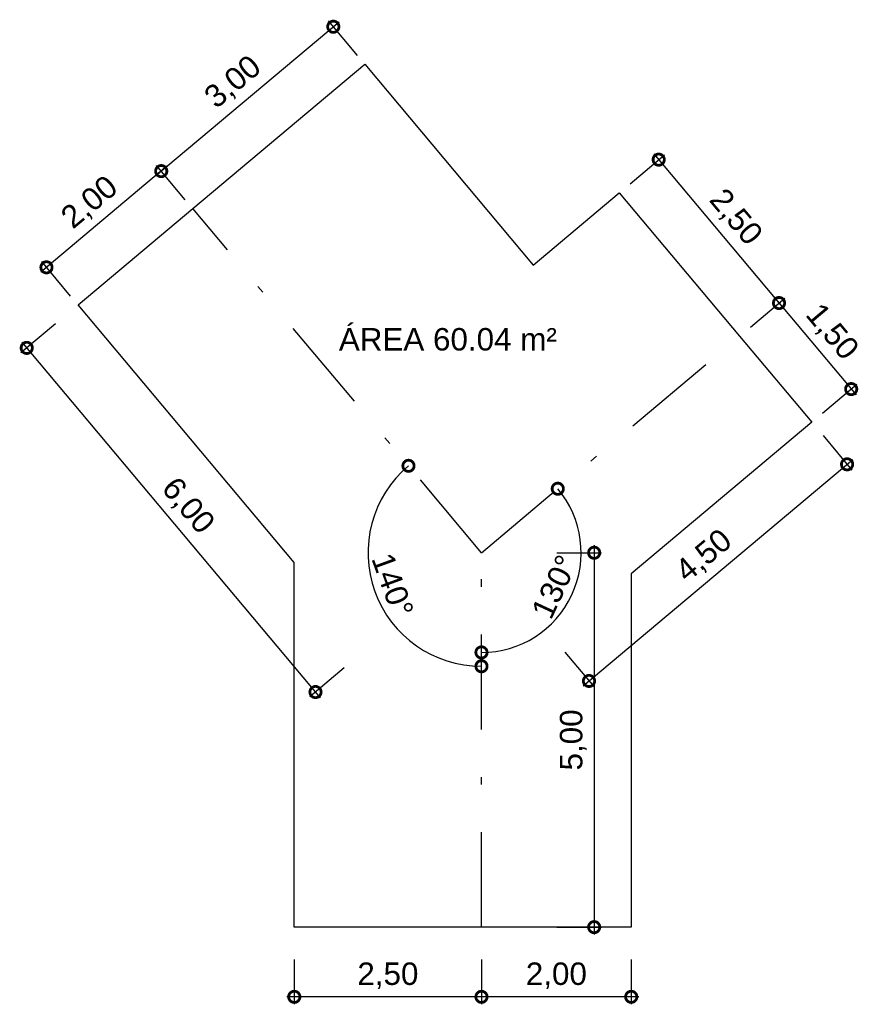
# Model space of a CAD drawing. Header units: metres. Extents: x -3.9 to 7.4, y -7.6 to 5.6.
import ezdxf

# ---------------------------------------------------------------- set-up
doc = ezdxf.new("R2010")
doc.units = ezdxf.units.M
doc.header["$LTSCALE"] = 0.1
doc.linetypes.add('DASHDOT', pattern=[25.4, 12.7, -6.35, 0, -6.35])
doc.layers.add('ARQ_EIXO CINZA 04', color=139, linetype='DASHDOT')
doc.layers.add('SIMB_01', color=1, linetype='Continuous')
doc.layers.add('COTA AZUL', color=5, linetype='Continuous', lineweight=25, true_color=0x0000ff)
doc.styles.add('Annot_3.0mm', font='arial.ttf', dxfattribs={"height": 3})
doc.styles.add('cota', font='arial.ttf')
doc.dimstyles.new('Info 01 - annot', dxfattribs={"dimtxt": 3, "dimasz": 3, "dimexe": 1, "dimexo": 1, "dimgap": 1, "dimtad": 1, "dimzin": 4, "dimtxsty": 'cota', "dimblk": 'DOTSMALL', "dimcen": 2, "dimdle": 1, "dimclrd": 256, "dimclre": 256, "dimclrt": 1, "dimazin": 2, "dimtfac": 0.09, "dimtmove": 2, "dimatfit": 2, "dimfxl": 5, "dimfxlon": 1, "dimtolj": 1, "dimtzin": 4, "dimlwd": -1, "dimarcsym": 1})

# ---------------------------------------------------------------- blocks, each defined once
blk = doc.blocks.new('_DotSmall')
at = {"color": 0, "linetype": 'ByBlock', "const_width": 0.5}
blk.add_lwpolyline([(-0.0625, 0, 1), (0.0625, 0, 1)], format="xyb", close=True, dxfattribs=at)
blk = doc.blocks.new('*D7')
at = {"layer": 'COTA AZUL', "lineweight": -2, "transparency": 16777216}
for p, q in [((-3.405, 1.525), (-3.865, 1.14)), ((0.452, -3.071), (-0.008, -3.457))]:
    blk.add_line(p, q, dxfattribs=at)
at = {"layer": 'COTA AZUL', "transparency": 16777216}
blk.add_line((-3.852, 1.281), (0.133, -3.469), dxfattribs=at)
at = {"layer": 'Defpoints', "color": 0, "transparency": 16777216}
for p in [(-1.571, 3.064), (2.286, -1.532), (0.069, -3.392)]:
    blk.add_point(p, dxfattribs=at)
at = {"layer": 'COTA AZUL', "transparency": 16777216, "xscale": 0.3, "yscale": 0.3, "zscale": 0.3}
for p, rotation in [((-3.788, 1.204), 130), ((0.069, -3.392), 310)]:
    blk.add_blockref('_DotSmall', p, dxfattribs=dict(at, rotation=rotation))
at = {"layer": 'COTA AZUL', "color": 1, "transparency": 16777216, "insert": (-1.645, -0.914), "char_height": 0.3, "attachment_point": 5, "rotation": 310, "style": 'cota'}
blk.add_mtext('\\A1;6,00', dxfattribs=at)
blk = doc.blocks.new('*D9')
at = {"layer": 'COTA AZUL', "transparency": 16777216}
blk.add_line((3.791, -1.432), (3.791, -6.632), dxfattribs=at)
at = {"layer": 'COTA AZUL', "lineweight": -2, "transparency": 16777216}
for p, q in [((3.291, -1.532), (3.891, -1.532)), ((3.291, -6.532), (3.891, -6.532))]:
    blk.add_line(p, q, dxfattribs=at)
at = {"layer": 'Defpoints', "color": 0, "transparency": 16777216}
for p in [(2.286, -1.532), (2.286, -6.532), (3.791, -6.532)]:
    blk.add_point(p, dxfattribs=at)
at = {"layer": 'COTA AZUL', "transparency": 16777216, "xscale": 0.3, "yscale": 0.3, "zscale": 0.3}
for p, rotation in [((3.791, -1.532), 90), ((3.791, -6.532), 270)]:
    blk.add_blockref('_DotSmall', p, dxfattribs=dict(at, rotation=rotation))
at = {"layer": 'COTA AZUL', "color": 1, "transparency": 16777216, "insert": (3.511, -4.032), "char_height": 0.3, "attachment_point": 5, "rotation": 90, "style": 'cota'}
blk.add_mtext('\\A1;5,00', dxfattribs=at)
blk = doc.blocks.new('*D8')
at = {"layer": 'COTA AZUL', "lineweight": -2, "transparency": 16777216}
for p, q in [((6.848, 0.032), (7.233, -0.428)), ((3.4, -2.861), (3.786, -3.32))]:
    blk.add_line(p, q, dxfattribs=at)
at = {"layer": 'COTA AZUL', "transparency": 16777216}
blk.add_line((3.645, -3.308), (7.246, -0.287), dxfattribs=at)
at = {"layer": 'Defpoints', "color": 0, "transparency": 16777216}
for p in [(5.733, 1.36), (7.169, -0.351), (2.286, -1.532)]:
    blk.add_point(p, dxfattribs=at)
at = {"layer": 'COTA AZUL', "transparency": 16777216, "xscale": 0.3, "yscale": 0.3, "zscale": 0.3}
for p, rotation in [((7.169, -0.351), 40.00000000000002), ((3.722, -3.244), 220)]:
    blk.add_blockref('_DotSmall', p, dxfattribs=dict(at, rotation=rotation))
at = {"layer": 'COTA AZUL', "color": 1, "transparency": 16777216, "insert": (5.265, -1.583), "char_height": 0.3, "attachment_point": 5, "rotation": 40, "style": 'cota'}
blk.add_mtext('\\A1;4,50', dxfattribs=at)
blk = doc.blocks.new('*D3')
at = {"layer": 'COTA AZUL', "lineweight": -2, "transparency": 16777216}
for p, q in [((4.27, 3.397), (4.73, 3.782)), ((5.877, 1.482), (6.337, 1.867))]:
    blk.add_line(p, q, dxfattribs=at)
at = {"layer": 'COTA AZUL', "transparency": 16777216}
blk.add_line((4.589, 3.795), (6.324, 1.726), dxfattribs=at)
at = {"layer": 'Defpoints', "color": 0, "transparency": 16777216}
for p in [(4.126, 3.276), (6.26, 1.803), (5.733, 1.36)]:
    blk.add_point(p, dxfattribs=at)
at = {"layer": 'COTA AZUL', "transparency": 16777216, "xscale": 0.3, "yscale": 0.3, "zscale": 0.3}
for p, rotation in [((4.653, 3.718), 130), ((6.26, 1.803), 310)]:
    blk.add_blockref('_DotSmall', p, dxfattribs=dict(at, rotation=rotation))
at = {"layer": 'COTA AZUL', "color": 1, "transparency": 16777216, "insert": (5.671, 2.941), "char_height": 0.3, "attachment_point": 5, "rotation": 310, "style": 'cota'}
blk.add_mtext('\\A1;2,50', dxfattribs=at)
blk = doc.blocks.new('*D4')
at = {"layer": 'COTA AZUL', "lineweight": -2, "transparency": 16777216}
for p, q in [((5.877, 1.482), (6.337, 1.867)), ((6.841, 0.332), (7.301, 0.718))]:
    blk.add_line(p, q, dxfattribs=at)
at = {"layer": 'COTA AZUL', "transparency": 16777216}
blk.add_line((6.196, 1.88), (7.289, 0.577), dxfattribs=at)
at = {"layer": 'Defpoints', "color": 0, "transparency": 16777216}
for p in [(5.733, 1.36), (7.224, 0.654), (6.697, 0.211)]:
    blk.add_point(p, dxfattribs=at)
at = {"layer": 'COTA AZUL', "transparency": 16777216, "xscale": 0.3, "yscale": 0.3, "zscale": 0.3}
for p, rotation in [((6.26, 1.803), 130), ((7.224, 0.654), 310)]:
    blk.add_blockref('_DotSmall', p, dxfattribs=dict(at, rotation=rotation))
at = {"layer": 'COTA AZUL', "color": 1, "transparency": 16777216, "insert": (6.957, 1.409), "char_height": 0.3, "attachment_point": 5, "rotation": 310, "style": 'cota'}
blk.add_mtext('\\A1;1,50', dxfattribs=at)
blk = doc.blocks.new('*D6')
at = {"layer": 'COTA AZUL', "transparency": 16777216}
blk.add_line((-1.915, 3.629), (-3.6, 2.215), dxfattribs=at)
at = {"layer": 'COTA AZUL', "lineweight": -2, "transparency": 16777216}
for p, q in [((-1.67, 3.182), (-2.056, 3.642)), ((-3.202, 1.897), (-3.588, 2.356))]:
    blk.add_line(p, q, dxfattribs=at)
at = {"layer": 'Defpoints', "color": 0, "transparency": 16777216}
for p in [(-1.571, 3.064), (-3.524, 2.28), (-3.103, 1.779)]:
    blk.add_point(p, dxfattribs=at)
at = {"layer": 'COTA AZUL', "transparency": 16777216, "xscale": 0.3, "yscale": 0.3, "zscale": 0.3}
for p, rotation in [((-1.991, 3.565), 40.00000000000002), ((-3.524, 2.28), 220.0000000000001)]:
    blk.add_blockref('_DotSmall', p, dxfattribs=dict(at, rotation=rotation))
at = {"layer": 'COTA AZUL', "color": 1, "transparency": 16777216, "insert": (-2.938, 3.137), "char_height": 0.3, "attachment_point": 5, "rotation": 40, "style": 'cota'}
blk.add_mtext('\\A1;2,00', dxfattribs=at)
blk = doc.blocks.new('*D5')
at = {"layer": 'COTA AZUL', "transparency": 16777216}
blk.add_line((-2.068, 3.501), (0.383, 5.558), dxfattribs=at)
at = {"layer": 'COTA AZUL', "lineweight": -2, "transparency": 16777216}
for p, q in [((0.628, 5.11), (0.242, 5.57)), ((-1.67, 3.182), (-2.056, 3.642))]:
    blk.add_line(p, q, dxfattribs=at)
at = {"layer": 'Defpoints', "color": 0, "transparency": 16777216}
for p in [(0.307, 5.493), (0.727, 4.993), (-1.571, 3.064)]:
    blk.add_point(p, dxfattribs=at)
at = {"layer": 'COTA AZUL', "transparency": 16777216, "xscale": 0.3, "yscale": 0.3, "zscale": 0.3}
for p, rotation in [((0.307, 5.493), 40.00000000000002), ((-1.991, 3.565), 220)]:
    blk.add_blockref('_DotSmall', p, dxfattribs=dict(at, rotation=rotation))
at = {"layer": 'COTA AZUL', "color": 1, "transparency": 16777216, "insert": (-1.023, 4.744), "char_height": 0.3, "attachment_point": 5, "rotation": 40, "style": 'cota'}
blk.add_mtext('\\A1;3,00', dxfattribs=at)
blk = doc.blocks.new('*D13')
at = {"layer": 'COTA AZUL', "lineweight": -2, "transparency": 16777216}
for p, q in [((-0.214, -6.963), (-0.214, -7.563)), ((2.286, -6.963), (2.286, -7.563))]:
    blk.add_line(p, q, dxfattribs=at)
at = {"layer": 'COTA AZUL', "transparency": 16777216}
blk.add_line((2.386, -7.463), (-0.314, -7.463), dxfattribs=at)
at = {"layer": 'Defpoints', "color": 0, "transparency": 16777216}
for p in [(-0.214, -6.532), (2.286, -6.532), (-0.214, -7.463)]:
    blk.add_point(p, dxfattribs=at)
at = {"layer": 'COTA AZUL', "transparency": 16777216, "xscale": 0.3, "yscale": 0.3, "zscale": 0.3, "rotation": 180}
blk.add_blockref('_DotSmall', (-0.214, -7.463), dxfattribs=at)
at = {"layer": 'COTA AZUL', "transparency": 16777216, "xscale": 0.3, "yscale": 0.3, "zscale": 0.3}
blk.add_blockref('_DotSmall', (2.286, -7.463), dxfattribs=at)
at = {"layer": 'COTA AZUL', "color": 1, "transparency": 16777216, "insert": (1.036, -7.182), "char_height": 0.3, "attachment_point": 5, "style": 'cota'}
blk.add_mtext('\\A1;2,50', dxfattribs=at)
blk = doc.blocks.new('*D12')
at = {"layer": 'COTA AZUL', "lineweight": -2, "transparency": 16777216}
for p, q in [((2.286, -6.963), (2.286, -7.563)), ((4.286, -6.963), (4.286, -7.563))]:
    blk.add_line(p, q, dxfattribs=at)
at = {"layer": 'COTA AZUL', "transparency": 16777216}
blk.add_line((4.386, -7.463), (2.186, -7.463), dxfattribs=at)
at = {"layer": 'Defpoints', "color": 0, "transparency": 16777216}
for p in [(2.286, -6.532), (4.286, -6.532), (2.286, -7.463)]:
    blk.add_point(p, dxfattribs=at)
at = {"layer": 'COTA AZUL', "transparency": 16777216, "xscale": 0.3, "yscale": 0.3, "zscale": 0.3, "rotation": 180}
blk.add_blockref('_DotSmall', (2.286, -7.463), dxfattribs=at)
at = {"layer": 'COTA AZUL', "transparency": 16777216, "xscale": 0.3, "yscale": 0.3, "zscale": 0.3}
blk.add_blockref('_DotSmall', (4.286, -7.463), dxfattribs=at)
at = {"layer": 'COTA AZUL', "color": 1, "transparency": 16777216, "insert": (3.286, -7.182), "char_height": 0.3, "attachment_point": 5, "style": 'cota'}
blk.add_mtext('\\A1;2,00', dxfattribs=at)
blk = doc.blocks.new('*D10')
at = {"layer": 'COTA AZUL', "transparency": 16777216}
blk.add_arc((2.286, -1.532), 1.516, 130, 270, dxfattribs=at)
at = {"layer": 'Defpoints', "color": 0, "transparency": 16777216}
for p in [(-1.571, 3.064), (0.772, -1.444), (2.286, -1.532), (2.286, -1.532), (2.286, -6.532)]:
    blk.add_point(p, dxfattribs=at)
at = {"layer": 'COTA AZUL', "transparency": 16777216, "xscale": 0.3, "yscale": 0.3, "zscale": 0.3, "rotation": 40.00000000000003}
blk.add_blockref('_DotSmall', (1.311, -0.371), dxfattribs=at)
at = {"layer": 'COTA AZUL', "transparency": 16777216, "xscale": 0.3, "yscale": 0.3, "zscale": 0.3}
blk.add_blockref('_DotSmall', (2.286, -3.048), dxfattribs=at)
at = {"layer": 'COTA AZUL', "color": 1, "transparency": 16777216, "insert": (1.099, -1.964), "char_height": 0.3, "attachment_point": 5, "rotation": 290, "style": 'cota'}
blk.add_mtext('\\A1;140°', dxfattribs=at)
blk = doc.blocks.new('*D11')
at = {"layer": 'COTA AZUL', "transparency": 16777216}
blk.add_arc((2.286, -1.532), 1.331, 270, 40, dxfattribs=at)
at = {"layer": 'Defpoints', "color": 0, "transparency": 16777216}
for p in [(5.733, 1.36), (2.286, -1.532), (2.286, -1.532), (3.199, -2.5), (2.286, -6.532)]:
    blk.add_point(p, dxfattribs=at)
at = {"layer": 'COTA AZUL', "transparency": 16777216, "xscale": 0.3, "yscale": 0.3, "zscale": 0.3}
for p, rotation in [((3.305, -0.677), 130), ((2.286, -2.863), 180)]:
    blk.add_blockref('_DotSmall', p, dxfattribs=dict(at, rotation=rotation))
at = {"layer": 'COTA AZUL', "color": 1, "transparency": 16777216, "insert": (3.262, -1.987), "char_height": 0.3, "attachment_point": 5, "rotation": 65, "style": 'cota'}
blk.add_mtext('\\A1;130°', dxfattribs=at)

msp = doc.modelspace()

# ---------------------------------------------------------------- linework, layer by layer
msp.add_lwpolyline([(-1.571, 3.064), (0.727, 4.993), (2.977, 2.311), (4.126, 3.276), (5.733, 1.36), (6.697, 0.211), (4.286, -1.812), (4.286, -6.532), (2.286, -6.532), (-0.214, -6.532), (-0.214, -1.664), (-3.103, 1.779), (-1.571, 3.064)])
at = {"layer": 'ARQ_EIXO CINZA 04'}
for p, q in [((2.286, -1.532), (-1.571, 3.064)), ((2.286, -1.532), (5.733, 1.36)), ((2.286, -6.532), (2.286, -1.532))]:
    msp.add_line(p, q, dxfattribs=at)

# ---------------------------------------------------------------- texts
at = {"layer": 'SIMB_01', "insert": (0.381, 1.469), "char_height": 0.3, "width": 3.9108, "attachment_point": 1, "style": 'Annot_3.0mm'}
msp.add_mtext('ÁREA 60.04 m²', dxfattribs=at)

# ---------------------------------------------------------------- dimensions: what is measured, and where the dimension line sits
at = {"layer": 'COTA AZUL'}
for p1, p2, distance, text, picture, middle in [((-1.571, 3.064), (0.727, 4.993), 0.654, '3.0000', '*D5', (-1.023, 4.744)), ((4.126, 3.276), (5.733, 1.36), 0.688, '2.5000', '*D3', (5.671, 2.941)), ((-1.571, 3.064), (-3.103, 1.779), -0.654, '2.0000', '*D6', (-2.938, 3.137)), ((-1.571, 3.064), (2.286, -1.532), -2.894, '6.0000', '*D7', (-1.645, -0.914)), ((5.733, 1.36), (6.697, 0.211), 0.688, '1.5000', '*D4', (6.957, 1.409)), ((2.286, -1.532), (5.733, 1.36), -2.234, '4.5000', '*D8', (5.265, -1.583)), ((2.286, -6.532), (-0.214, -6.532), 0.931, '2.5000', '*D13', (1.036, -7.182)), ((4.286, -6.532), (2.286, -6.532), 0.931, '2.0000', '*D12', (3.286, -7.182))]:
    dim = msp.add_aligned_dim(p1=p1, p2=p2, distance=distance, text=text, dimstyle='Info 01 - annot', dxfattribs=at)
    dim.commit()
    dim.dimension.update_dxf_attribs({"geometry": picture, "text_midpoint": middle})
for base, line1, text, picture, middle in [((0.772, -1.444), ((2.286, -1.532), (-1.571, 3.064)), '140', '*D10', (1.099, -1.964)), ((3.199, -2.5), ((2.286, -1.532), (5.733, 1.36)), '130', '*D11', (3.262, -1.987))]:
    dim = msp.add_angular_dim_2l(base=base, line1=line1, line2=((2.286, -6.532), (2.286, -1.532)), text=text, dimstyle='Info 01 - annot', dxfattribs=at)
    dim.commit()
    dim.dimension.update_dxf_attribs({"geometry": picture, "text_midpoint": middle})
dim = msp.add_linear_dim(base=(3.791, -6.532), p1=(2.286, -1.532), p2=(2.286, -6.532), angle=90, text='5.0000', dimstyle='Info 01 - annot', dxfattribs=at)
dim.commit()
dim.dimension.update_dxf_attribs({"geometry": '*D9', "text_midpoint": (3.511, -4.032)})

doc.saveas('drawing.dxf')
